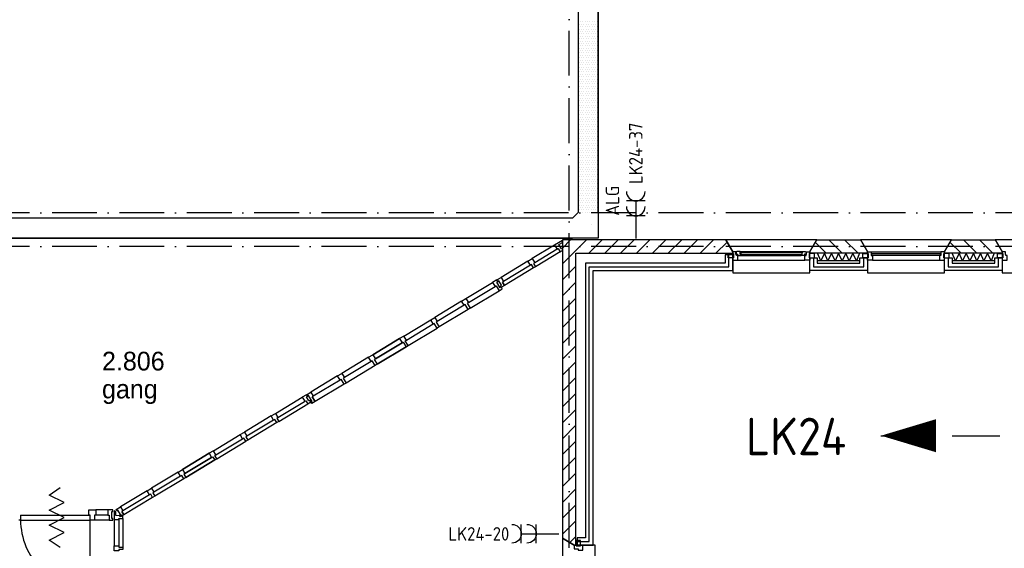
# Model space of a CAD drawing. Header units: millimetres. Extents: x -6587 to 112885, y 244 to 84344.
# Tile 19 of 57: x 26460 to 39612, y 37681 to 44733. Entities that reach past the tile are written whole.
import ezdxf
from ezdxf.enums import TextEntityAlignment as Align

# ---------------------------------------------------------------- set-up
doc = ezdxf.new("R2010")
doc.units = ezdxf.units.MM
doc.header["$LTSCALE"] = 100
for name, pattern in [('B-SL0', [100000000.0, 0, -100000000.0]), ('DASHDOT', [9, 6, -1.5, 0, -1.5]), ('HIDDEN', [9.525, 6.35, -3.175])]:
    doc.linetypes.add(name, pattern=pattern)
doc.layers.get('0').update_dxf_attribs({"color": 9, "linetype": 'CONTINUOUS'})
for name, color, linetype in [('AL$7----_STRAMIEN', 1, 'DASHDOT'), ('AL21----_BUITENWAND', 4, 'CONTINUOUS'), ('AL21K---_ISOLATIE', 1, 'CONTINUOUS'), ('AL28----_KONSTRUKTIE', 3, 'CONTINUOUS'), ('AL31----_BUITENKOZ', 7, 'CONTINUOUS'), ('AL32----_BINNENKOZ', 7, 'CONTINUOUS'), ('ALL-----_REFLIJNEN', 8, 'CONTINUOUS'), ('ALXA3---_VOLZWART', 14, 'CONTINUOUS'), ('ALXAB---_PREFABBETON', 1, 'CONTINUOUS'), ('BOUW', 8, 'CONTINUOUS'), ('EB62203-_ATTRIB', 2, 'CONTINUOUS'), ('EL62203-_KRACHT-WCD230', 3, 'CONTINUOUS'), ('KABELGOOT1', 8, 'CONTINUOUS'), ('LIJN025', 10, 'CONTINUOUS'), ('LIJN050', 90, 'CONTINUOUS'), ('LIJN070', 130, 'CONTINUOUS'), ('TEKST50', 90, 'CONTINUOUS')]:
    doc.layers.add(name, color=color, linetype=linetype)
doc.styles.add('1_8', font='iso', dxfattribs={"width": 0.7, "height": 1.8})
doc.styles.add('2_0', font='iso', dxfattribs={"height": 200})
doc.styles.add('BURO-025', font='BUROFONT.shx', dxfattribs={"height": 250})
doc.styles.add('MAATVOERING', font='iso.shx')
doc.styles.add('NORATT', font='isocp.shx')
doc.styles.get("Standard").update_dxf_attribs({"font": 'iso.shx'})

# ---------------------------------------------------------------- blocks, each defined once
blk = doc.blocks.new('ES3W2A')
for p, q in [((1.25, 2), (-1.25, 2)), ((0, 2), (0, -3)), ((1.25, 0), (-1.25, 0))]:
    blk.add_line(p, q)
for centre in [(0, 3.25), (0, 1.25)]:
    blk.add_arc(centre, 1.25, 180, 0)
at = {"color": 0, "style": 'NORATT'}
for tag, flags, p in [('VERMOGEN', 9, (-2.5, 5)), ('GROEP', 8, (0, 5)), ('SCHAK', 8, (2.5, 5)), ('GELIJK', 9, (5, 5)), ('KAST', 9, (7, 5)), ('TAL', 8, (2.5, 5))]:
    blk.add_attdef(tag, text='', height=1.8, rotation=90, dxfattribs=dict(at, flags=flags)).set_placement(p, align=Align.MIDDLE_CENTER)
at = {"color": 0, "style": 'NORATT', "flags": 8}
blk.add_attdef('DOEL', text='', height=1.8, rotation=90, dxfattribs=at).set_placement((-2.5, 5), align=Align.MIDDLE_LEFT)
at = {"color": 0, "style": 'NORATT', "flags": 9}
blk.add_attdef('M_CODE', text='', height=1.8, dxfattribs=at).set_placement((0, 0), align=Align.MIDDLE_CENTER)
blk = doc.blocks.new('KG2FF')
at = {"linetype": 'B-SL0'}
for p, q in [((210, -135), (210, 135)), ((-135, -210), (135, -210))]:
    blk.add_line(p, q, dxfattribs=at)
at = {"linetype": 'ByBlock'}
for points in [[(-135, -210), (-135, 135), (-135, 135), (210, 135)], [(210, -135), (210, -135), (135, -210), (135, -210)]]:
    blk.add_lwpolyline(points, dxfattribs=at)
at = {"flags": 3}
blk.add_attdef('HULPSTUK', (0, 0), '', height=1, dxfattribs=at)
blk = doc.blocks.new('EH100000')
at = {"linetype": 'ByBlock'}
for p, q in [((1, 0.5), (0, 0.5)), ((1, 0.5, 1), (0, 0.5, 1)), ((0, -0.5, 1), (1, -0.5, 1)), ((1, -0.5), (0, -0.5))]:
    blk.add_line(p, q, dxfattribs=at)
at = {"linetype": 'ByBlock', "invisible_edges": 15}
for points in [[(1, -0.5), (0, -0.5), (0, 0.5), (1, 0.5)], [(0, 0.5), (1, 0.5), (1, 0.5, 1), (0, 0.5, 1)], [(0, -0.5, 1), (1, -0.5, 1), (1, -0.5), (0, -0.5)]]:
    blk.add_3dface(points, dxfattribs=at)
at = {"linetype": 'ByBlock', "style": '2_0', "flags": 8}
blk.add_attdef('FUNCTIE', text='', height=0.5, dxfattribs=at).set_placement((0.5, 0), align=Align.MIDDLE)
at = {"linetype": 'ByBlock', "flags": 9}
blk.add_attdef('SCHOT', text='', height=0.5, dxfattribs=at).set_placement((0.5, 0), align=Align.MIDDLE)
blk = doc.blocks.new('A$Cb38f1ce1')
at = {"layer": 'AL$7----_STRAMIEN', "color": 1}
for points in [[(30548, 1456), (30548, 70088)], [(86348, 35630), (1577, 35630)], [(86348, 35180), (750, 35180)]]:
    blk.add_lwpolyline(points, dxfattribs=at)
at = {"layer": 'AL21----_BUITENWAND', "color": 8}
for p, q in [((32733, 35070), (32633, 35070)), ((32633, 35070), (32633, 34960)), ((32733, 34860), (32733, 35070)), ((33763, 34860), (33763, 35029)), ((33763, 35029), (33863, 35029)), ((33863, 35029), (33863, 34960)), ((34433, 34960), (34433, 35029)), ((34433, 35029), (34533, 35029)), ((34533, 35029), (34533, 34860)), ((35563, 34860), (35563, 35029)), ((35563, 35029), (35663, 35029)), ((35663, 35029), (35663, 34960)), ((36233, 34960), (36233, 35029)), ((36233, 35029), (36333, 35029)), ((36333, 35029), (36333, 34860)), ((32633, 34960), (30768, 34960)), ((30768, 34960), (30768, 31915)), ((30868, 31195), (30868, 34860)), ((30868, 34860), (32733, 34860)), ((32733, 34960), (32733, 34860)), ((34533, 34860), (33763, 34860)), ((33863, 34960), (34433, 34960)), ((36333, 34860), (35563, 34860)), ((35663, 34960), (36233, 34960)), ((30768, 31915), (30768, 31295)), ((30768, 31295), (30658, 31295)), ((30658, 31295), (30658, 31195)), ((30658, 31195), (30868, 31195))]:
    blk.add_line(p, q, dxfattribs=at)
at = {"layer": 'AL21K---_ISOLATIE', "color": 8, "linetype": 'Continuous'}
for p, q in [((34433, 35090), (33863, 35090)), ((34433, 34990), (33863, 34990)), ((33910, 34990), (33867, 35090)), ((33958, 35090), (33910, 34990)), ((34005, 34990), (33958, 35090)), ((34053, 35090), (34005, 34990)), ((34100, 34990), (34053, 35090)), ((34148, 35090), (34100, 34990)), ((34195, 34990), (34148, 35090)), ((34243, 35090), (34195, 34990)), ((34290, 34990), (34243, 35090)), ((34338, 35090), (34290, 34990)), ((34385, 34990), (34338, 35090)), ((34428, 35090), (34385, 34990)), ((36233, 35090), (35663, 35090)), ((36233, 34990), (35663, 34990)), ((35710, 34990), (35667, 35090)), ((35758, 35090), (35710, 34990)), ((35805, 34990), (35758, 35090)), ((35853, 35090), (35805, 34990)), ((35900, 34990), (35853, 35090)), ((35948, 35090), (35900, 34990)), ((35995, 34990), (35948, 35090)), ((36043, 35090), (35995, 34990)), ((36090, 34990), (36043, 35090)), ((36138, 35090), (36090, 34990)), ((36185, 34990), (36138, 35090)), ((36228, 35090), (36185, 34990))]:
    blk.add_line(p, q, dxfattribs=at)
at = {"layer": 'AL28----_KONSTRUKTIE', "color": 8, "linetype": 'Continuous'}
for p, q in [((32640, 35270), (30458, 35270)), ((30458, 35270), (30458, 31287)), ((32733, 35110), (32640, 35270)), ((30638, 31195), (30638, 35090)), ((30638, 35090), (32733, 35090)), ((32733, 35090), (32733, 35110)), ((30458, 31287), (30618, 31195)), ((30618, 31195), (30638, 31195))]:
    blk.add_line(p, q, dxfattribs=at)
at = {"layer": 'AL28----_KONSTRUKTIE', "color": 8}
for p, q in [((33763, 35110), (33855, 35270)), ((33855, 35270), (34440, 35270)), ((34440, 35270), (34533, 35110)), ((35563, 35110), (35655, 35270)), ((35655, 35270), (36240, 35270)), ((36240, 35270), (36333, 35110)), ((33763, 35090), (33763, 35110)), ((34533, 35090), (33763, 35090)), ((34533, 35110), (34533, 35090)), ((35563, 35090), (35563, 35110)), ((36333, 35090), (35563, 35090)), ((36333, 35110), (36333, 35090))]:
    blk.add_line(p, q, dxfattribs=at)
at = {"layer": 'AL31----_BUITENKOZ', "color": 8}
for points in [[(33763, 35110), (33855, 35270), (32640, 35270), (32733, 35110), (32733, 34830), (33763, 34830)], [(35563, 35110), (35655, 35270), (34440, 35270), (34533, 35110), (34533, 34830), (35563, 34830)], [(37363, 35110), (37455, 35270), (36240, 35270), (36333, 35110), (36333, 34830), (37363, 34830)], [(32743, 35085), (32743, 35029), (32672, 35029), (32672, 35085)], [(32733, 35110), (32733, 35085), (32743, 35085), (32743, 35029), (32733, 35029), (32733, 34996), (32800, 34996), (32800, 35059), (32783, 35059), (32783, 35074), (32777, 35074), (32777, 35110)], [(32789, 35113), (32787, 35109), (32780, 35109), (32780, 35079), (32802, 35079), (32802, 35074), (32794, 35074), (32794, 35059), (32800, 35059), (32847, 35059), (32849, 35072), (32832, 35072), (32832, 35113)], [(32832, 35111), (32832, 35097), (32849, 35097), (32849, 35111)], [(33706, 35113), (33708, 35109), (33715, 35109), (33715, 35079), (33693, 35079), (33693, 35074), (33701, 35074), (33701, 35059), (33696, 35059), (33649, 35059), (33646, 35072), (33663, 35072), (33663, 35113)], [(33663, 35111), (33663, 35097), (33646, 35097), (33646, 35111)], [(33763, 35110), (33763, 35085), (33753, 35085), (33753, 35029), (33763, 35029), (33763, 34996), (33696, 34996), (33696, 35059), (33713, 35059), (33713, 35074), (33719, 35074), (33719, 35110)], [(33753, 35085), (33753, 35029), (33824, 35029), (33824, 35085)], [(34543, 35085), (34543, 35029), (34472, 35029), (34472, 35085)], [(35553, 35085), (35553, 35029), (35624, 35029), (35624, 35085)], [(36343, 35085), (36343, 35029), (36272, 35029), (36272, 35085)], [(36333, 35110), (36333, 35085), (36343, 35085), (36343, 35029), (36333, 35029), (36333, 34996), (36400, 34996), (36400, 35059), (36383, 35059), (36383, 35074), (36377, 35074), (36377, 35110)], [(30618, 31195), (30458, 31287), (30458, 30073), (30618, 30165), (30898, 30165), (30898, 31195)], [(30643, 31185), (30699, 31185), (30699, 31256), (30643, 31256)]]:
    blk.add_lwpolyline(points, close=True, dxfattribs=at)
for points in [[(32800, 34996), (33696, 34996)], [(32832, 35113), (33663, 35113)], [(32847, 35059), (33649, 35059)], [(34583, 35110), (35513, 35110)], [(34600, 34996), (35496, 34996)]]:
    blk.add_lwpolyline(points, dxfattribs=at)
at = {"layer": 'AL31----_BUITENKOZ', "color": 8, "linetype": 'Continuous'}
for points in [[(32834, 35095), (32834, 35074), (33661, 35074), (33661, 35095)], [(34583, 35110), (34583, 35110), (34583, 35059), (34600, 35059), (34600, 34996), (34600, 34996), (34600, 34996), (34600, 34996), (34600, 34996), (34533, 34996), (34533, 35029), (34543, 35029), (34543, 35085), (34533, 35085), (34533, 35085), (34533, 35110)], [(34588, 35084), (34588, 35063), (35508, 35063), (35508, 35084)], [(35513, 35110), (35513, 35110), (35513, 35059), (35496, 35059), (35496, 34996), (35496, 34996), (35496, 34996), (35496, 34996), (35496, 34996), (35563, 34996), (35563, 35029), (35553, 35029), (35553, 35085), (35563, 35085), (35563, 35085), (35563, 35110)], [(30618, 31145), (30618, 31145), (30669, 31145), (30669, 31128), (30732, 31128), (30732, 31128), (30732, 31128), (30732, 31128), (30732, 31128), (30732, 31195), (30699, 31195), (30699, 31185), (30643, 31185), (30643, 31195), (30643, 31195), (30618, 31195)]]:
    blk.add_lwpolyline(points, close=True, dxfattribs=at)
at = {"layer": 'AL32----_BINNENKOZ', "color": 8}
for p, q in [((29686, 34662), (29659, 34705)), ((27156, 33110), (27116, 33175)), ((23222, 31594), (23222, 31529)), ((24387, 31666), (24225, 31666)), ((24387, 31594), (24225, 31594)), ((24599, 31600), (24573, 31644)), ((23222, 31529), (23197, 31529)), ((24404, 31527), (24208, 31527))]:
    blk.add_line(p, q, dxfattribs=at)
for points in [[(30458, 35126), (30458, 35155), (30445, 35148), (30412, 35206), (30458, 35234), (30458, 35259), (30355, 35198), (30388, 35144), (30402, 35152), (30429, 35109), (30458, 35126)], [(30355, 35198), (30056, 35018)], [(30355, 35198), (30056, 35018)], [(30388, 35144), (30089, 34964)], [(30072, 34894), (30046, 34938), (30031, 34929), (29999, 34983), (30056, 35018), (30089, 34964), (30074, 34955), (30100, 34911), (30072, 34894)], [(30429, 35109), (30100, 34911)], [(29998, 34983), (29642, 34768)], [(30031, 34929), (29674, 34714)], [(30072, 34894), (29686, 34662)], [(29656, 34614), (29643, 34636), (29629, 34628), (29582, 34706), (29595, 34715), (29584, 34734), (29527, 34699), (29559, 34645), (29574, 34654), (29613, 34589), (29656, 34614)], [(29643, 34636), (29630, 34657), (29644, 34666), (29609, 34723), (29595, 34715), (29584, 34734), (29642, 34768), (29674, 34714), (29659, 34705), (29686, 34662), (29643, 34636)], [(29170, 34485), (29527, 34699)], [(29170, 34485), (29527, 34699)], [(29203, 34431), (29559, 34645)], [(29199, 34340), (29160, 34405), (29145, 34396), (29113, 34450), (29170, 34485), (29203, 34431), (29188, 34422), (29227, 34357), (29199, 34340)], [(29227, 34357), (29613, 34589)], [(29113, 34450), (28756, 34235)], [(29113, 34450), (28756, 34235)], [(29145, 34396), (28788, 34181)], [(29199, 34340), (28813, 34107)], [(28342, 33986), (28699, 34201)], [(28342, 33986), (28699, 34201)], [(28785, 34090), (28746, 34155), (28731, 34147), (28699, 34201), (28756, 34235), (28788, 34181), (28774, 34172), (28813, 34107), (28785, 34090)], [(28374, 33932), (28731, 34147)], [(28399, 33858), (28785, 34090)], [(27927, 33737), (28284, 33951)], [(28284, 33951), (27927, 33737)], [(27927, 33737), (28284, 33951)], [(28284, 33951), (27927, 33737)], [(28399, 33858), (28360, 33923), (28374, 33932), (28342, 33986), (28284, 33951), (28317, 33897), (28331, 33906), (28371, 33841), (28399, 33858)], [(27960, 33683), (28317, 33897)], [(28317, 33897), (27960, 33683)], [(27985, 33609), (28371, 33841)], [(28371, 33841), (27985, 33609)], [(27870, 33702), (27513, 33487)], [(27870, 33702), (27513, 33487)], [(27956, 33592), (27917, 33657), (27903, 33648), (27870, 33702), (27927, 33737), (27960, 33683), (27945, 33674), (27985, 33609), (27956, 33592)], [(27903, 33648), (27546, 33433)], [(27956, 33592), (27570, 33359)], [(27455, 33453), (27099, 33238)], [(27542, 33342), (27503, 33408), (27488, 33399), (27456, 33453), (27513, 33487), (27546, 33433), (27531, 33425), (27570, 33359), (27542, 33342)], [(27488, 33399), (27131, 33184)], [(27542, 33342), (27156, 33110)], [(26626, 32954), (26983, 33168)], [(26626, 32954), (26983, 33168)], [(27100, 33106), (27087, 33127), (27073, 33119), (27039, 33176), (27052, 33184), (27041, 33203), (26984, 33169), (27016, 33115), (27031, 33123), (27057, 33080), (27100, 33106)], [(27113, 33084), (27100, 33106), (27114, 33114), (27066, 33193), (27052, 33184), (27041, 33203), (27099, 33238), (27131, 33184), (27116, 33175), (27156, 33110), (27113, 33084)], [(26659, 32900), (27015, 33114)], [(26671, 32847), (27056, 33079)], [(26569, 32919), (26212, 32704)], [(26569, 32919), (26212, 32704)], [(26642, 32830), (26616, 32874), (26601, 32865), (26569, 32919), (26626, 32954), (26659, 32900), (26644, 32891), (26671, 32847), (26642, 32830)], [(26601, 32865), (26245, 32650)], [(26642, 32830), (26256, 32598)], [(25798, 32455), (26155, 32670)], [(25798, 32455), (26155, 32670)], [(26228, 32581), (26202, 32625), (26187, 32616), (26155, 32670), (26212, 32704), (26245, 32650), (26230, 32642), (26256, 32598), (26228, 32581)], [(25830, 32401), (26187, 32616)], [(25842, 32349), (26228, 32581)], [(25384, 32206), (25740, 32421)], [(25740, 32421), (25384, 32206)], [(25384, 32206), (25740, 32421)], [(25740, 32421), (25384, 32206)], [(25416, 32152), (25773, 32367)], [(25773, 32367), (25416, 32152)], [(25842, 32349), (25816, 32392), (25830, 32401), (25798, 32455), (25740, 32421), (25773, 32367), (25787, 32375), (25814, 32332), (25842, 32349)], [(25428, 32099), (25814, 32332)], [(25814, 32332), (25428, 32099)], [(25326, 32171), (24969, 31956)], [(25326, 32171), (24969, 31956)], [(25359, 32117), (25002, 31902)], [(25400, 32082), (25373, 32126), (25359, 32117), (25326, 32171), (25384, 32206), (25416, 32152), (25401, 32143), (25428, 32099), (25400, 32082)], [(23752, 31163), (23602, 31263), (23802, 31363), (23602, 31463), (23802, 31563), (23602, 31663), (23802, 31763), (23602, 31863), (23752, 31963)], [(25400, 32082), (25014, 31850)], [(24911, 31922), (24555, 31707)], [(24944, 31868), (24587, 31653)], [(24985, 31833), (24599, 31600)], [(24985, 31833), (24959, 31877), (24944, 31868), (24912, 31922), (24969, 31956), (25002, 31902), (24987, 31894), (25014, 31850), (24985, 31833)], [(24556, 31575), (24543, 31596), (24557, 31604), (24522, 31662), (24509, 31654), (24497, 31672), (24555, 31707), (24587, 31653), (24573, 31644), (24599, 31600), (24556, 31575)], [(23222, 31594), (24152, 31594)], [(24208, 31527), (24152, 31527), (24152, 31594), (24135, 31594), (24135, 31666), (24225, 31666), (24225, 31594), (24208, 31594), (24208, 31527), (24152, 31527)], [(24454, 31527), (24454, 31552), (24438, 31552), (24438, 31644), (24454, 31644), (24454, 31666), (24387, 31666), (24387, 31594), (24404, 31594), (24404, 31527), (24454, 31527)], [(24585, 31587), (24560, 31602), (24560, 31587), (24493, 31589), (24493, 31642), (24471, 31655), (24471, 31536), (24534, 31536), (24534, 31553), (24585, 31553), (24585, 31587)], [(23222, 31529), (24152, 31529)], [(24152, 30620), (24152, 31529)], [(24471, 31536), (24471, 31187)], [(24471, 31536), (24471, 31187)], [(24534, 31536), (24534, 31187)], [(24585, 31553), (24585, 31170)], [(24585, 31137), (24534, 31137), (24534, 31120), (24471, 31120), (24471, 31187), (24534, 31187), (24534, 31170), (24585, 31170), (24585, 31137)]]:
    blk.add_lwpolyline(points, dxfattribs=at)
blk.add_arc((24131, 31530), 910, 180.0195, 271.289, dxfattribs=at)
at = {"layer": 'ALL-----_REFLIJNEN', "color": 8, "linetype": 'Continuous'}
for p, q in [((32683, 34910), (32683, 35070)), ((33813, 35029), (33813, 34910)), ((34483, 34910), (34483, 35029)), ((35613, 35029), (35613, 34910)), ((36283, 34910), (36283, 35029)), ((30818, 31915), (30818, 34910)), ((30818, 34910), (32683, 34910)), ((33813, 34910), (34483, 34910)), ((35613, 34910), (36283, 34910)), ((30818, 31245), (30818, 31915)), ((30818, 31915), (30818, 31915)), ((30658, 31245), (30818, 31245))]:
    blk.add_line(p, q, dxfattribs=at)
at = {"layer": 'ALXA3---_VOLZWART', "color": 8}
for p, q in [((32683, 34910), (32683, 35070)), ((33813, 35029), (33813, 34910)), ((34483, 34910), (34483, 35029)), ((35613, 35029), (35613, 34910)), ((36283, 34910), (36283, 35029)), ((30818, 31915), (30818, 34910)), ((30818, 34910), (32683, 34910)), ((33813, 34910), (34483, 34910)), ((35613, 34910), (36283, 34910)), ((30818, 31245), (30818, 31915)), ((30818, 31915), (30818, 31915)), ((30658, 31245), (30818, 31245))]:
    blk.add_line(p, q, dxfattribs=at)
at = {"layer": 'ALXAB---_PREFABBETON', "color": 8}
for p, q in [((30458, 35160), (30567, 35270)), ((30458, 34948), (30779, 35270)), ((30812, 35090), (30992, 35270)), ((31024, 35090), (31204, 35270)), ((31236, 35090), (31416, 35270)), ((31448, 35090), (31628, 35270)), ((31660, 35090), (31840, 35270)), ((31872, 35090), (32052, 35270)), ((32084, 35090), (32264, 35270)), ((32297, 35090), (32477, 35270)), ((34196, 35090), (34016, 35270)), ((34408, 35090), (34228, 35270)), ((35996, 35090), (35816, 35270)), ((36208, 35090), (36028, 35270)), ((32509, 35090), (32658, 35239)), ((33984, 35090), (33836, 35238)), ((35784, 35090), (35636, 35238)), ((32721, 35090), (32733, 35102)), ((33772, 35090), (33763, 35099)), ((35572, 35090), (35563, 35099)), ((30458, 34736), (30638, 34916)), ((30458, 34524), (30638, 34704)), ((30458, 34312), (30638, 34492)), ((30458, 34100), (30638, 34280)), ((30458, 33888), (30638, 34068)), ((30458, 33675), (30638, 33855)), ((30458, 33463), (30638, 33643)), ((30458, 33251), (30638, 33431)), ((30458, 33039), (30638, 33219)), ((30458, 32827), (30638, 33007)), ((30458, 32615), (30638, 32795)), ((30458, 32403), (30638, 32583)), ((30458, 32190), (30638, 32370)), ((30458, 31978), (30638, 32158)), ((30458, 31766), (30638, 31946)), ((30458, 31554), (30638, 31734)), ((30458, 31342), (30638, 31522)), ((30558, 31230), (30638, 31310))]:
    blk.add_line(p, q, dxfattribs=at)
at = {"layer": 'KABELGOOT1'}
for p, q in [((30683, 38144), (30683, 38144)), ((30699, 38176), (30699, 38176)), ((30715, 38144), (30715, 38144)), ((30731, 38176), (30731, 38176)), ((30747, 38144), (30747, 38144)), ((30763, 38176), (30763, 38176)), ((30778, 38144), (30778, 38144)), ((30794, 38176), (30794, 38176)), ((30810, 38144), (30810, 38144)), ((30826, 38176), (30826, 38176)), ((30842, 38144), (30842, 38144)), ((30858, 38176), (30858, 38176)), ((30874, 38144), (30874, 38144)), ((30890, 38176), (30890, 38176)), ((30905, 38144), (30905, 38144)), ((30921, 38176), (30921, 38176)), ((30937, 38144), (30937, 38144)), ((30683, 38081), (30683, 38081)), ((30683, 38017), (30683, 38017)), ((30699, 38112), (30699, 38112)), ((30699, 38049), (30699, 38049)), ((30715, 38081), (30715, 38081)), ((30715, 38017), (30715, 38017)), ((30731, 38112), (30731, 38112)), ((30731, 38049), (30731, 38049)), ((30747, 38081), (30747, 38081)), ((30747, 38017), (30747, 38017)), ((30763, 38112), (30763, 38112)), ((30763, 38049), (30763, 38049)), ((30778, 38081), (30778, 38081)), ((30778, 38017), (30778, 38017)), ((30794, 38112), (30794, 38112)), ((30794, 38049), (30794, 38049)), ((30810, 38081), (30810, 38081)), ((30810, 38017), (30810, 38017)), ((30826, 38112), (30826, 38112)), ((30826, 38049), (30826, 38049)), ((30842, 38081), (30842, 38081)), ((30842, 38017), (30842, 38017)), ((30858, 38112), (30858, 38112)), ((30858, 38049), (30858, 38049)), ((30874, 38081), (30874, 38081)), ((30874, 38017), (30874, 38017)), ((30890, 38112), (30890, 38112)), ((30890, 38049), (30890, 38049)), ((30905, 38081), (30905, 38081)), ((30905, 38017), (30905, 38017)), ((30921, 38112), (30921, 38112)), ((30921, 38049), (30921, 38049)), ((30937, 38081), (30937, 38081)), ((30937, 38017), (30937, 38017)), ((30683, 37954), (30683, 37954)), ((30683, 37890), (30683, 37890)), ((30699, 37985), (30699, 37985)), ((30699, 37922), (30699, 37922)), ((30715, 37954), (30715, 37954)), ((30715, 37890), (30715, 37890)), ((30731, 37985), (30731, 37985)), ((30731, 37922), (30731, 37922)), ((30747, 37954), (30747, 37954)), ((30747, 37890), (30747, 37890)), ((30763, 37985), (30763, 37985)), ((30763, 37922), (30763, 37922)), ((30778, 37954), (30778, 37954)), ((30778, 37890), (30778, 37890)), ((30794, 37985), (30794, 37985)), ((30794, 37922), (30794, 37922)), ((30810, 37954), (30810, 37954)), ((30810, 37890), (30810, 37890)), ((30826, 37985), (30826, 37985)), ((30826, 37922), (30826, 37922)), ((30842, 37954), (30842, 37954)), ((30842, 37890), (30842, 37890)), ((30858, 37985), (30858, 37985)), ((30858, 37922), (30858, 37922)), ((30874, 37954), (30874, 37954)), ((30874, 37890), (30874, 37890)), ((30890, 37985), (30890, 37985)), ((30890, 37922), (30890, 37922)), ((30905, 37954), (30905, 37954)), ((30905, 37890), (30905, 37890)), ((30921, 37985), (30921, 37985)), ((30921, 37922), (30921, 37922)), ((30937, 37954), (30937, 37954)), ((30937, 37890), (30937, 37890)), ((30683, 37827), (30683, 37827)), ((30683, 37763), (30683, 37763)), ((30699, 37858), (30699, 37858)), ((30699, 37795), (30699, 37795)), ((30715, 37827), (30715, 37827)), ((30715, 37763), (30715, 37763)), ((30731, 37858), (30731, 37858)), ((30731, 37795), (30731, 37795)), ((30747, 37827), (30747, 37827)), ((30747, 37763), (30747, 37763)), ((30763, 37858), (30763, 37858)), ((30763, 37795), (30763, 37795)), ((30778, 37827), (30778, 37827)), ((30778, 37763), (30778, 37763)), ((30794, 37858), (30794, 37858)), ((30794, 37795), (30794, 37795)), ((30810, 37827), (30810, 37827)), ((30810, 37763), (30810, 37763)), ((30826, 37858), (30826, 37858)), ((30826, 37795), (30826, 37795)), ((30842, 37827), (30842, 37827)), ((30842, 37763), (30842, 37763)), ((30858, 37858), (30858, 37858)), ((30858, 37795), (30858, 37795)), ((30874, 37827), (30874, 37827)), ((30874, 37763), (30874, 37763)), ((30890, 37858), (30890, 37858)), ((30890, 37795), (30890, 37795)), ((30905, 37827), (30905, 37827)), ((30905, 37763), (30905, 37763)), ((30921, 37858), (30921, 37858)), ((30921, 37795), (30921, 37795)), ((30937, 37827), (30937, 37827)), ((30937, 37763), (30937, 37763)), ((30683, 37700), (30683, 37700)), ((30683, 37636), (30683, 37636)), ((30699, 37731), (30699, 37731)), ((30699, 37668), (30699, 37668)), ((30715, 37700), (30715, 37700)), ((30715, 37636), (30715, 37636)), ((30731, 37731), (30731, 37731)), ((30731, 37668), (30731, 37668)), ((30747, 37700), (30747, 37700)), ((30747, 37636), (30747, 37636)), ((30763, 37731), (30763, 37731)), ((30763, 37668), (30763, 37668)), ((30778, 37700), (30778, 37700)), ((30778, 37636), (30778, 37636)), ((30794, 37731), (30794, 37731)), ((30794, 37668), (30794, 37668)), ((30810, 37700), (30810, 37700)), ((30810, 37636), (30810, 37636)), ((30826, 37731), (30826, 37731)), ((30826, 37668), (30826, 37668)), ((30842, 37700), (30842, 37700)), ((30842, 37636), (30842, 37636)), ((30858, 37731), (30858, 37731)), ((30858, 37668), (30858, 37668)), ((30874, 37700), (30874, 37700)), ((30874, 37636), (30874, 37636)), ((30890, 37731), (30890, 37731)), ((30890, 37668), (30890, 37668)), ((30905, 37700), (30905, 37700)), ((30905, 37636), (30905, 37636)), ((30921, 37731), (30921, 37731)), ((30921, 37668), (30921, 37668)), ((30937, 37700), (30937, 37700)), ((30937, 37636), (30937, 37636)), ((30683, 37573), (30683, 37573)), ((30683, 37509), (30683, 37509)), ((30699, 37604), (30699, 37604)), ((30699, 37541), (30699, 37541)), ((30715, 37573), (30715, 37573)), ((30715, 37509), (30715, 37509)), ((30731, 37604), (30731, 37604)), ((30731, 37541), (30731, 37541)), ((30747, 37573), (30747, 37573)), ((30747, 37509), (30747, 37509)), ((30763, 37604), (30763, 37604)), ((30763, 37541), (30763, 37541)), ((30778, 37573), (30778, 37573)), ((30778, 37509), (30778, 37509)), ((30794, 37604), (30794, 37604)), ((30794, 37541), (30794, 37541)), ((30810, 37573), (30810, 37573)), ((30810, 37509), (30810, 37509)), ((30826, 37604), (30826, 37604)), ((30826, 37541), (30826, 37541)), ((30842, 37573), (30842, 37573)), ((30842, 37509), (30842, 37509)), ((30858, 37604), (30858, 37604)), ((30858, 37541), (30858, 37541)), ((30874, 37573), (30874, 37573)), ((30874, 37509), (30874, 37509)), ((30890, 37604), (30890, 37604)), ((30890, 37541), (30890, 37541)), ((30905, 37573), (30905, 37573)), ((30905, 37509), (30905, 37509)), ((30921, 37604), (30921, 37604)), ((30921, 37541), (30921, 37541)), ((30937, 37573), (30937, 37573)), ((30937, 37509), (30937, 37509)), ((30683, 37446), (30683, 37446)), ((30683, 37382), (30683, 37382)), ((30699, 37477), (30699, 37477)), ((30699, 37414), (30699, 37414)), ((30715, 37446), (30715, 37446)), ((30715, 37382), (30715, 37382)), ((30731, 37477), (30731, 37477)), ((30731, 37414), (30731, 37414)), ((30747, 37446), (30747, 37446)), ((30747, 37382), (30747, 37382)), ((30763, 37477), (30763, 37477)), ((30763, 37414), (30763, 37414)), ((30778, 37446), (30778, 37446)), ((30778, 37382), (30778, 37382)), ((30794, 37477), (30794, 37477)), ((30794, 37414), (30794, 37414)), ((30810, 37446), (30810, 37446)), ((30810, 37382), (30810, 37382)), ((30826, 37477), (30826, 37477)), ((30826, 37414), (30826, 37414)), ((30842, 37446), (30842, 37446)), ((30842, 37382), (30842, 37382)), ((30858, 37477), (30858, 37477)), ((30858, 37414), (30858, 37414)), ((30874, 37446), (30874, 37446)), ((30874, 37382), (30874, 37382)), ((30890, 37477), (30890, 37477)), ((30890, 37414), (30890, 37414)), ((30905, 37446), (30905, 37446)), ((30905, 37382), (30905, 37382)), ((30921, 37477), (30921, 37477)), ((30921, 37414), (30921, 37414)), ((30937, 37446), (30937, 37446)), ((30937, 37382), (30937, 37382)), ((30683, 37319), (30683, 37319)), ((30683, 37255), (30683, 37255)), ((30699, 37350), (30699, 37350)), ((30699, 37287), (30699, 37287)), ((30699, 37223), (30699, 37223)), ((30715, 37319), (30715, 37319)), ((30715, 37255), (30715, 37255)), ((30731, 37350), (30731, 37350)), ((30731, 37287), (30731, 37287)), ((30731, 37223), (30731, 37223)), ((30747, 37319), (30747, 37319)), ((30747, 37255), (30747, 37255)), ((30763, 37350), (30763, 37350)), ((30763, 37287), (30763, 37287)), ((30763, 37223), (30763, 37223)), ((30778, 37319), (30778, 37319)), ((30778, 37255), (30778, 37255)), ((30794, 37350), (30794, 37350)), ((30794, 37287), (30794, 37287)), ((30794, 37223), (30794, 37223)), ((30810, 37319), (30810, 37319)), ((30810, 37255), (30810, 37255)), ((30826, 37350), (30826, 37350)), ((30826, 37287), (30826, 37287)), ((30826, 37223), (30826, 37223)), ((30842, 37319), (30842, 37319)), ((30842, 37255), (30842, 37255)), ((30858, 37350), (30858, 37350)), ((30858, 37287), (30858, 37287)), ((30858, 37223), (30858, 37223)), ((30874, 37319), (30874, 37319)), ((30874, 37255), (30874, 37255)), ((30890, 37350), (30890, 37350)), ((30890, 37287), (30890, 37287)), ((30890, 37223), (30890, 37223)), ((30905, 37319), (30905, 37319)), ((30905, 37255), (30905, 37255)), ((30921, 37350), (30921, 37350)), ((30921, 37287), (30921, 37287)), ((30921, 37223), (30921, 37223)), ((30937, 37319), (30937, 37319)), ((30937, 37255), (30937, 37255)), ((30683, 37192), (30683, 37192)), ((30683, 37128), (30683, 37128)), ((30699, 37160), (30699, 37160)), ((30699, 37096), (30699, 37096)), ((30715, 37192), (30715, 37192)), ((30715, 37128), (30715, 37128)), ((30731, 37160), (30731, 37160)), ((30731, 37096), (30731, 37096)), ((30747, 37192), (30747, 37192)), ((30747, 37128), (30747, 37128)), ((30763, 37160), (30763, 37160)), ((30763, 37096), (30763, 37096)), ((30778, 37192), (30778, 37192)), ((30778, 37128), (30778, 37128)), ((30794, 37160), (30794, 37160)), ((30794, 37096), (30794, 37096)), ((30810, 37192), (30810, 37192)), ((30810, 37128), (30810, 37128)), ((30826, 37160), (30826, 37160)), ((30826, 37096), (30826, 37096)), ((30842, 37192), (30842, 37192)), ((30842, 37128), (30842, 37128)), ((30858, 37160), (30858, 37160)), ((30858, 37096), (30858, 37096)), ((30874, 37192), (30874, 37192)), ((30874, 37128), (30874, 37128)), ((30890, 37160), (30890, 37160)), ((30890, 37096), (30890, 37096)), ((30905, 37192), (30905, 37192)), ((30905, 37128), (30905, 37128)), ((30921, 37160), (30921, 37160)), ((30921, 37096), (30921, 37096)), ((30937, 37192), (30937, 37192)), ((30937, 37128), (30937, 37128)), ((30683, 37065), (30683, 37065)), ((30683, 37001), (30683, 37001)), ((30699, 37033), (30699, 37033)), ((30699, 36969), (30699, 36969)), ((30715, 37065), (30715, 37065)), ((30715, 37001), (30715, 37001)), ((30731, 37033), (30731, 37033)), ((30731, 36969), (30731, 36969)), ((30747, 37065), (30747, 37065)), ((30747, 37001), (30747, 37001)), ((30763, 37033), (30763, 37033)), ((30763, 36969), (30763, 36969)), ((30778, 37065), (30778, 37065)), ((30778, 37001), (30778, 37001)), ((30794, 37033), (30794, 37033)), ((30794, 36969), (30794, 36969)), ((30810, 37065), (30810, 37065)), ((30810, 37001), (30810, 37001)), ((30826, 37033), (30826, 37033)), ((30826, 36969), (30826, 36969)), ((30842, 37065), (30842, 37065)), ((30842, 37001), (30842, 37001)), ((30858, 37033), (30858, 37033)), ((30858, 36969), (30858, 36969)), ((30874, 37065), (30874, 37065)), ((30874, 37001), (30874, 37001)), ((30890, 37033), (30890, 37033)), ((30890, 36969), (30890, 36969)), ((30905, 37065), (30905, 37065)), ((30905, 37001), (30905, 37001)), ((30921, 37033), (30921, 37033)), ((30921, 36969), (30921, 36969)), ((30937, 37065), (30937, 37065)), ((30937, 37001), (30937, 37001)), ((30683, 36938), (30683, 36938)), ((30683, 36874), (30683, 36874)), ((30699, 36906), (30699, 36906)), ((30699, 36842), (30699, 36842)), ((30715, 36938), (30715, 36938)), ((30715, 36874), (30715, 36874)), ((30731, 36906), (30731, 36906)), ((30731, 36842), (30731, 36842)), ((30747, 36938), (30747, 36938)), ((30747, 36874), (30747, 36874)), ((30763, 36906), (30763, 36906)), ((30763, 36842), (30763, 36842)), ((30778, 36938), (30778, 36938)), ((30778, 36874), (30778, 36874)), ((30794, 36906), (30794, 36906)), ((30794, 36842), (30794, 36842)), ((30810, 36938), (30810, 36938)), ((30810, 36874), (30810, 36874)), ((30826, 36906), (30826, 36906)), ((30826, 36842), (30826, 36842)), ((30842, 36938), (30842, 36938)), ((30842, 36874), (30842, 36874)), ((30858, 36906), (30858, 36906)), ((30858, 36842), (30858, 36842)), ((30874, 36938), (30874, 36938)), ((30874, 36874), (30874, 36874)), ((30890, 36906), (30890, 36906)), ((30890, 36842), (30890, 36842)), ((30905, 36938), (30905, 36938)), ((30905, 36874), (30905, 36874)), ((30921, 36906), (30921, 36906)), ((30921, 36842), (30921, 36842)), ((30937, 36938), (30937, 36938)), ((30937, 36874), (30937, 36874)), ((30683, 36811), (30683, 36811)), ((30683, 36747), (30683, 36747)), ((30699, 36779), (30699, 36779)), ((30699, 36715), (30699, 36715)), ((30715, 36811), (30715, 36811)), ((30715, 36747), (30715, 36747)), ((30731, 36779), (30731, 36779)), ((30731, 36715), (30731, 36715)), ((30747, 36811), (30747, 36811)), ((30747, 36747), (30747, 36747)), ((30763, 36779), (30763, 36779)), ((30763, 36715), (30763, 36715)), ((30778, 36811), (30778, 36811)), ((30778, 36747), (30778, 36747)), ((30794, 36779), (30794, 36779)), ((30794, 36715), (30794, 36715)), ((30810, 36811), (30810, 36811)), ((30810, 36747), (30810, 36747)), ((30826, 36779), (30826, 36779)), ((30826, 36715), (30826, 36715)), ((30842, 36811), (30842, 36811)), ((30842, 36747), (30842, 36747)), ((30858, 36779), (30858, 36779)), ((30858, 36715), (30858, 36715)), ((30874, 36811), (30874, 36811)), ((30874, 36747), (30874, 36747)), ((30890, 36779), (30890, 36779)), ((30890, 36715), (30890, 36715)), ((30905, 36811), (30905, 36811)), ((30905, 36747), (30905, 36747)), ((30921, 36779), (30921, 36779)), ((30921, 36715), (30921, 36715)), ((30937, 36811), (30937, 36811)), ((30937, 36747), (30937, 36747)), ((30683, 36684), (30683, 36684)), ((30683, 36620), (30683, 36620)), ((30699, 36652), (30699, 36652)), ((30699, 36588), (30699, 36588)), ((30715, 36684), (30715, 36684)), ((30715, 36620), (30715, 36620)), ((30731, 36652), (30731, 36652)), ((30731, 36588), (30731, 36588)), ((30747, 36684), (30747, 36684)), ((30747, 36620), (30747, 36620)), ((30763, 36652), (30763, 36652)), ((30763, 36588), (30763, 36588)), ((30778, 36684), (30778, 36684)), ((30778, 36620), (30778, 36620)), ((30794, 36652), (30794, 36652)), ((30794, 36588), (30794, 36588)), ((30810, 36684), (30810, 36684)), ((30810, 36620), (30810, 36620)), ((30826, 36652), (30826, 36652)), ((30826, 36588), (30826, 36588)), ((30842, 36684), (30842, 36684)), ((30842, 36620), (30842, 36620)), ((30858, 36652), (30858, 36652)), ((30858, 36588), (30858, 36588)), ((30874, 36684), (30874, 36684)), ((30874, 36620), (30874, 36620)), ((30890, 36652), (30890, 36652)), ((30890, 36588), (30890, 36588)), ((30905, 36684), (30905, 36684)), ((30905, 36620), (30905, 36620)), ((30921, 36652), (30921, 36652)), ((30921, 36588), (30921, 36588)), ((30937, 36684), (30937, 36684)), ((30937, 36620), (30937, 36620)), ((30683, 36557), (30683, 36557)), ((30683, 36493), (30683, 36493)), ((30699, 36525), (30699, 36525)), ((30699, 36461), (30699, 36461)), ((30715, 36557), (30715, 36557)), ((30715, 36493), (30715, 36493)), ((30731, 36525), (30731, 36525)), ((30731, 36461), (30731, 36461)), ((30747, 36557), (30747, 36557)), ((30747, 36493), (30747, 36493)), ((30763, 36525), (30763, 36525)), ((30763, 36461), (30763, 36461)), ((30778, 36557), (30778, 36557)), ((30778, 36493), (30778, 36493)), ((30794, 36525), (30794, 36525)), ((30794, 36461), (30794, 36461)), ((30810, 36557), (30810, 36557)), ((30810, 36493), (30810, 36493)), ((30826, 36525), (30826, 36525)), ((30826, 36461), (30826, 36461)), ((30842, 36557), (30842, 36557)), ((30842, 36493), (30842, 36493)), ((30858, 36525), (30858, 36525)), ((30858, 36461), (30858, 36461)), ((30874, 36557), (30874, 36557)), ((30874, 36493), (30874, 36493)), ((30890, 36525), (30890, 36525)), ((30890, 36461), (30890, 36461)), ((30905, 36557), (30905, 36557)), ((30905, 36493), (30905, 36493)), ((30921, 36525), (30921, 36525)), ((30921, 36461), (30921, 36461)), ((30937, 36557), (30937, 36557)), ((30937, 36493), (30937, 36493)), ((30683, 36430), (30683, 36430)), ((30683, 36366), (30683, 36366)), ((30683, 36303), (30683, 36303)), ((30699, 36398), (30699, 36398)), ((30699, 36334), (30699, 36334)), ((30715, 36430), (30715, 36430)), ((30715, 36366), (30715, 36366)), ((30715, 36303), (30715, 36303)), ((30731, 36398), (30731, 36398)), ((30731, 36334), (30731, 36334)), ((30747, 36430), (30747, 36430)), ((30747, 36366), (30747, 36366)), ((30747, 36303), (30747, 36303)), ((30763, 36398), (30763, 36398)), ((30763, 36334), (30763, 36334)), ((30778, 36430), (30778, 36430)), ((30778, 36366), (30778, 36366)), ((30778, 36303), (30778, 36303)), ((30794, 36398), (30794, 36398)), ((30794, 36334), (30794, 36334)), ((30810, 36430), (30810, 36430)), ((30810, 36366), (30810, 36366)), ((30810, 36303), (30810, 36303)), ((30826, 36398), (30826, 36398)), ((30826, 36334), (30826, 36334)), ((30842, 36430), (30842, 36430)), ((30842, 36366), (30842, 36366)), ((30842, 36303), (30842, 36303)), ((30858, 36398), (30858, 36398)), ((30858, 36334), (30858, 36334)), ((30874, 36430), (30874, 36430)), ((30874, 36366), (30874, 36366)), ((30874, 36303), (30874, 36303)), ((30890, 36398), (30890, 36398)), ((30890, 36334), (30890, 36334)), ((30905, 36430), (30905, 36430)), ((30905, 36366), (30905, 36366)), ((30905, 36303), (30905, 36303)), ((30921, 36398), (30921, 36398)), ((30921, 36334), (30921, 36334)), ((30937, 36430), (30937, 36430)), ((30937, 36366), (30937, 36366)), ((30937, 36303), (30937, 36303)), ((30683, 36239), (30683, 36239)), ((30683, 36176), (30683, 36176)), ((30699, 36271), (30699, 36271)), ((30699, 36207), (30699, 36207)), ((30715, 36239), (30715, 36239)), ((30715, 36176), (30715, 36176)), ((30731, 36271), (30731, 36271)), ((30731, 36207), (30731, 36207)), ((30747, 36239), (30747, 36239)), ((30747, 36176), (30747, 36176)), ((30763, 36271), (30763, 36271)), ((30763, 36207), (30763, 36207)), ((30778, 36239), (30778, 36239)), ((30778, 36176), (30778, 36176)), ((30794, 36271), (30794, 36271)), ((30794, 36207), (30794, 36207)), ((30810, 36239), (30810, 36239)), ((30810, 36176), (30810, 36176)), ((30826, 36271), (30826, 36271)), ((30826, 36207), (30826, 36207)), ((30842, 36239), (30842, 36239)), ((30842, 36176), (30842, 36176)), ((30858, 36271), (30858, 36271)), ((30858, 36207), (30858, 36207)), ((30874, 36239), (30874, 36239)), ((30874, 36176), (30874, 36176)), ((30890, 36271), (30890, 36271)), ((30890, 36207), (30890, 36207)), ((30905, 36239), (30905, 36239)), ((30905, 36176), (30905, 36176)), ((30921, 36271), (30921, 36271)), ((30921, 36207), (30921, 36207)), ((30937, 36239), (30937, 36239)), ((30937, 36176), (30937, 36176)), ((30683, 36112), (30683, 36112)), ((30683, 36049), (30683, 36049)), ((30699, 36144), (30699, 36144)), ((30699, 36080), (30699, 36080)), ((30715, 36112), (30715, 36112)), ((30715, 36049), (30715, 36049)), ((30731, 36144), (30731, 36144)), ((30731, 36080), (30731, 36080)), ((30747, 36112), (30747, 36112)), ((30747, 36049), (30747, 36049)), ((30763, 36144), (30763, 36144)), ((30763, 36080), (30763, 36080)), ((30778, 36112), (30778, 36112)), ((30778, 36049), (30778, 36049)), ((30794, 36144), (30794, 36144)), ((30794, 36080), (30794, 36080)), ((30810, 36112), (30810, 36112)), ((30810, 36049), (30810, 36049)), ((30826, 36144), (30826, 36144)), ((30826, 36080), (30826, 36080)), ((30842, 36112), (30842, 36112)), ((30842, 36049), (30842, 36049)), ((30858, 36144), (30858, 36144)), ((30858, 36080), (30858, 36080)), ((30874, 36112), (30874, 36112)), ((30874, 36049), (30874, 36049)), ((30890, 36144), (30890, 36144)), ((30890, 36080), (30890, 36080)), ((30905, 36112), (30905, 36112)), ((30905, 36049), (30905, 36049)), ((30921, 36144), (30921, 36144)), ((30921, 36080), (30921, 36080)), ((30937, 36112), (30937, 36112)), ((30937, 36049), (30937, 36049)), ((30683, 35985), (30683, 35985)), ((30683, 35922), (30683, 35922)), ((30699, 36017), (30699, 36017)), ((30699, 35953), (30699, 35953)), ((30715, 35985), (30715, 35985)), ((30715, 35922), (30715, 35922)), ((30731, 36017), (30731, 36017)), ((30731, 35953), (30731, 35953)), ((30747, 35985), (30747, 35985)), ((30747, 35922), (30747, 35922)), ((30763, 36017), (30763, 36017)), ((30763, 35953), (30763, 35953)), ((30778, 35985), (30778, 35985)), ((30778, 35922), (30778, 35922)), ((30794, 36017), (30794, 36017)), ((30794, 35953), (30794, 35953)), ((30810, 35985), (30810, 35985)), ((30810, 35922), (30810, 35922)), ((30826, 36017), (30826, 36017)), ((30826, 35953), (30826, 35953)), ((30842, 35985), (30842, 35985)), ((30842, 35922), (30842, 35922)), ((30858, 36017), (30858, 36017)), ((30858, 35953), (30858, 35953)), ((30874, 35985), (30874, 35985)), ((30874, 35922), (30874, 35922)), ((30890, 36017), (30890, 36017)), ((30890, 35953), (30890, 35953)), ((30905, 35985), (30905, 35985)), ((30905, 35922), (30905, 35922)), ((30921, 36017), (30921, 36017)), ((30921, 35953), (30921, 35953)), ((30937, 35985), (30937, 35985)), ((30937, 35922), (30937, 35922)), ((30683, 35858), (30683, 35858)), ((30683, 35795), (30683, 35795)), ((30699, 35890), (30699, 35890)), ((30699, 35826), (30699, 35826)), ((30715, 35858), (30715, 35858)), ((30715, 35795), (30715, 35795)), ((30731, 35890), (30731, 35890)), ((30731, 35826), (30731, 35826)), ((30747, 35858), (30747, 35858)), ((30747, 35795), (30747, 35795)), ((30763, 35890), (30763, 35890)), ((30763, 35826), (30763, 35826)), ((30778, 35858), (30778, 35858)), ((30778, 35795), (30778, 35795)), ((30794, 35890), (30794, 35890)), ((30794, 35826), (30794, 35826)), ((30810, 35858), (30810, 35858)), ((30810, 35795), (30810, 35795)), ((30826, 35890), (30826, 35890)), ((30826, 35826), (30826, 35826)), ((30842, 35858), (30842, 35858)), ((30842, 35795), (30842, 35795)), ((30858, 35890), (30858, 35890)), ((30858, 35826), (30858, 35826)), ((30874, 35858), (30874, 35858)), ((30874, 35795), (30874, 35795)), ((30890, 35890), (30890, 35890)), ((30890, 35826), (30890, 35826)), ((30905, 35858), (30905, 35858)), ((30905, 35795), (30905, 35795)), ((30921, 35890), (30921, 35890)), ((30921, 35826), (30921, 35826)), ((30937, 35858), (30937, 35858)), ((30937, 35795), (30937, 35795)), ((30683, 35731), (30683, 35731)), ((30699, 35763), (30699, 35763)), ((30699, 35699), (30699, 35699)), ((30715, 35731), (30715, 35731)), ((30731, 35763), (30731, 35763)), ((30731, 35699), (30731, 35699)), ((30747, 35731), (30747, 35731)), ((30763, 35763), (30763, 35763)), ((30763, 35699), (30763, 35699)), ((30778, 35731), (30778, 35731)), ((30794, 35763), (30794, 35763)), ((30794, 35699), (30794, 35699)), ((30810, 35731), (30810, 35731)), ((30826, 35763), (30826, 35763)), ((30826, 35699), (30826, 35699)), ((30842, 35731), (30842, 35731)), ((30858, 35763), (30858, 35763)), ((30858, 35699), (30858, 35699)), ((30874, 35731), (30874, 35731)), ((30890, 35763), (30890, 35763)), ((30890, 35699), (30890, 35699)), ((30905, 35731), (30905, 35731)), ((30921, 35763), (30921, 35763)), ((30921, 35699), (30921, 35699)), ((30937, 35731), (30937, 35731))]:
    blk.add_line(p, q, dxfattribs=at)
at = {"layer": 'KABELGOOT1', "color": 8}
for p, q in [((30683, 35668), (30683, 35668)), ((30715, 35668), (30715, 35668)), ((30747, 35668), (30747, 35668)), ((30778, 35668), (30778, 35668)), ((30810, 35668), (30810, 35668)), ((30842, 35668), (30842, 35668)), ((30874, 35668), (30874, 35668)), ((30905, 35668), (30905, 35668)), ((30937, 35668), (30937, 35668)), ((30699, 35636), (30699, 35636)), ((30731, 35636), (30731, 35636)), ((30763, 35636), (30763, 35636)), ((30794, 35636), (30794, 35636)), ((30826, 35636), (30826, 35636)), ((30858, 35636), (30858, 35636)), ((30890, 35636), (30890, 35636)), ((30921, 35636), (30921, 35636)), ((30842, 35477), (30842, 35477))]:
    blk.add_line(p, q, dxfattribs=at)
at = {"layer": 'KABELGOOT1', "xscale": 5989.999999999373, "yscale": 270, "zscale": 60, "rotation": 90}
blk.add_blockref('EH100000', (30803, 35635, 3650), dxfattribs=at)
at = {"layer": 'KABELGOOT1', "xscale": 8152.872625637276, "yscale": 270, "zscale": 60}
blk.add_blockref('EH100000', (22440, 35425, 3650), dxfattribs=at)
at = {"layer": 'KABELGOOT1', "color": 8, "rotation": 180}
blk.add_blockref('KG2FF', (30803, 35425, 3650), dxfattribs=at)
at = {"layer": 'BOUW', "style": 'BURO-025'}
for s, p in [('2.806', (24309, 33526)), ('gang', (24309, 33153))]:
    blk.add_text(s, height=250, dxfattribs=at).set_placement(p)

msp = doc.modelspace()

# ---------------------------------------------------------------- linework, layer by layer
at = {"layer": 'LIJN050'}
msp.add_lwpolyline([(37965, 39183, 0, 442, 0), (38701, 39183, 442, 442, 0)], format="xyseb", dxfattribs=at)
at = {"layer": 'LIJN070', "linetype": 'HIDDEN'}
msp.add_line((37965, 39183), (41562, 39183), dxfattribs=at)

# ---------------------------------------------------------------- block references
at = {"layer": 'EL62203-_KRACHT-WCD230'}
ref = msp.add_blockref('ES3W2A', (34690, 42116, 1050), dxfattribs=dict(at, xscale=100, yscale=100, zscale=100))
ref.add_attrib('DOEL', 'ALG', dxfattribs={"layer": 'EB62203-_ATTRIB', "color": 1, "height": 180, "rotation": 90, "style": '1_8', "flags": 8}).set_placement((34378, 42117, 1050), align=Align.MIDDLE_LEFT)
ref.add_attrib('GROEP', 'LK24-37', dxfattribs={"layer": 'EB62203-_ATTRIB', "color": 1, "height": 180, "rotation": 90, "style": '1_8', "flags": 8}).set_placement((34690, 42541, 1050), align=Align.MIDDLE_LEFT)
ref = msp.add_blockref('ES3W2A', (33361, 37875), dxfattribs=dict(at, xscale=-100, yscale=100, zscale=100, rotation=89.99999999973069))
ref.add_attrib('GROEP', 'LK24-20', dxfattribs={"layer": 'EB62203-_ATTRIB', "color": 1, "height": 180, "rotation": 360, "style": '1_8', "flags": 8}).set_placement((32187, 37873), align=Align.MIDDLE_LEFT)
at = {"layer": 'LIJN025'}
msp.add_blockref('A$Cb38f1ce1', (3251, 6527), dxfattribs=at)

# ---------------------------------------------------------------- texts
at = {"layer": 'TEKST50', "style": 'MAATVOERING'}
msp.add_text('LK24', height=500, dxfattribs=at).set_placement((36162, 38923))

doc.saveas('drawing.dxf')
